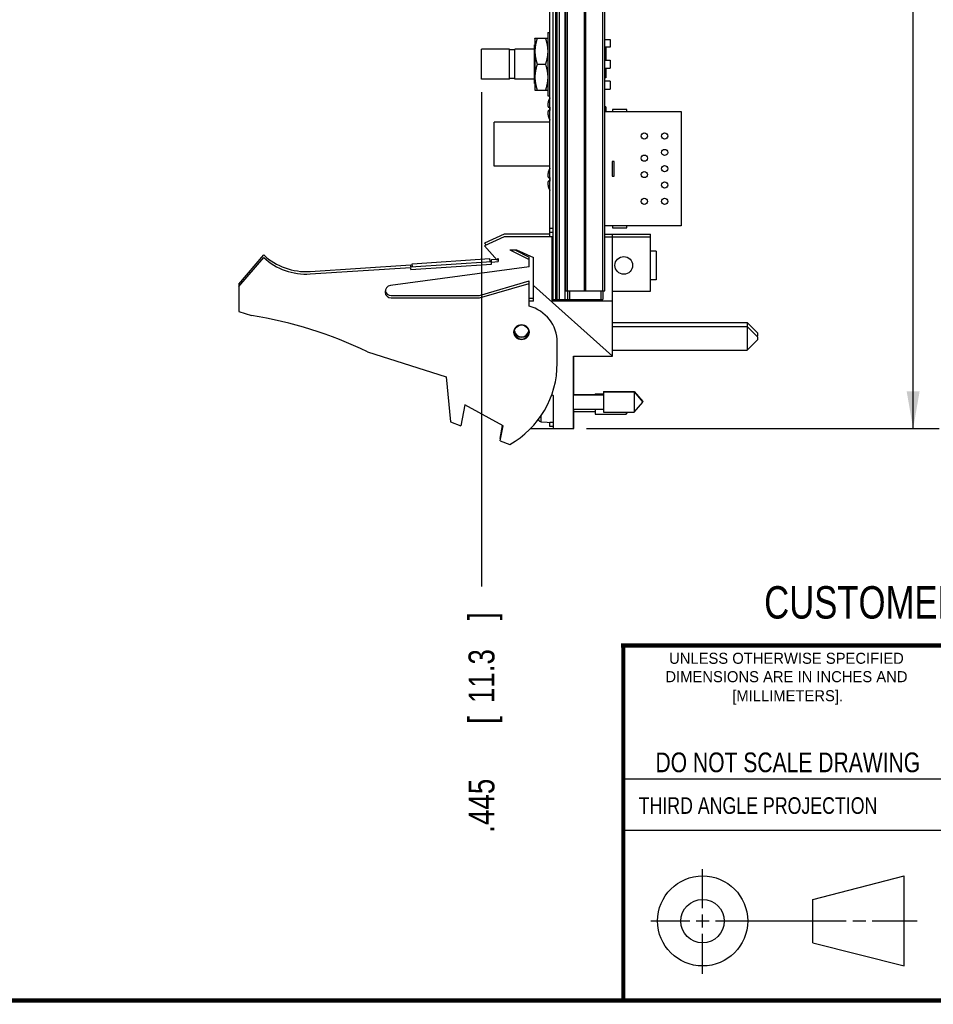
# Model space of a CAD drawing. Header units: inches. Extents: x 0.2 to 16.8, y 0.1 to 10.8.
# Tile 12 of 21: x 8.6 to 13, y 0.2 to 5. Entities that reach past the tile are written whole.
import ezdxf
from ezdxf.enums import TextEntityAlignment as Align

# ---------------------------------------------------------------- set-up
doc = ezdxf.new("R2010")
doc.units = ezdxf.units.IN
doc.header["$LTSCALE"] = 0.935
doc.header["$MEASUREMENT"] = 0
doc.layers.get('0').update_dxf_attribs({"linetype": 'CONTINUOUS'})
doc.layers.add('DIMENSIONS', color=7, linetype='CONTINUOUS')
doc.styles.get("Standard").update_dxf_attribs({"font": 'txt', "width": 0.8})
doc.dimstyles.new('DIMSTYLE_1', dxfattribs={"dimtxt": 0.125, "dimasz": 0.18, "dimexe": 0.18, "dimexo": 0.0625, "dimgap": 0.09, "dimtad": 0, "dimtih": 1, "dimtoh": 1, "dimdec": 3, "dimzin": 4, "dimdsep": 46, "dimtxsty": 'STANDARD', "dimblk": '_FILLED', "dimblk1": '_FILLED', "dimblk2": '_FILLED', "dimcen": 0.09, "dimadec": 0, "dimazin": 0, "dimtp": 0.01, "dimtm": 0.01, "dimtfac": 1, "dimtdec": 3, "dimtofl": 0, "dimtmove": 0, "dimatfit": 3, "dimldrblk": '_FILLED', "dimfxl": 1, "dimtolj": 1, "dimtzin": 4, "dimarcsym": 0})
doc.dimstyles.new('DIMSTYLE_2', dxfattribs={"dimtxt": 0.125, "dimasz": 0.18, "dimexe": 0.18, "dimexo": 0.0625, "dimgap": 0.09, "dimtad": 0, "dimtih": 1, "dimtoh": 1, "dimdec": 3, "dimzin": 4, "dimdsep": 46, "dimtxsty": 'STANDARD', "dimblk": '_FILLED', "dimblk1": '_FILLED', "dimblk2": '_FILLED', "dimcen": 0.09, "dimadec": 0, "dimazin": 0, "dimtp": 0.01, "dimtm": 0.01, "dimtfac": 1, "dimtdec": 3, "dimtofl": 0, "dimtmove": 0, "dimatfit": 3, "dimldrblk": '_FILLED', "dimfxl": 1, "dimtolj": 1, "dimtzin": 4, "dimarcsym": 0})

# ---------------------------------------------------------------- blocks, each defined once
blk = doc.blocks.new('_FILLED')
at = {"color": 0, "linetype": 'BYBLOCK'}
blk.add_solid([(0, 0), (-1, 0.174), (-1, -0.174)], dxfattribs=at)
blk = doc.blocks.new('*D27')
at = {"layer": 'DIMENSIONS', "color": 2, "linetype": 'CONTINUOUS'}
for p, q in [((11.3061, 8.0812), (13.0046, 8.0812)), ((12.8796, 8.0812), (12.8796, 5.8541)), ((12.8796, 3.0162), (12.8796, 5.6041)), ((11.3041, 3.0162), (13.0046, 3.0162))]:
    blk.add_line(p, q, dxfattribs=at)
at = {"layer": 'DIMENSIONS', "color": 2, "linetype": 'CONTINUOUS', "xscale": 0.18, "yscale": 0.18, "zscale": 0.18}
for p, rotation in [((12.8796, 8.0812), 90), ((12.8796, 3.0162), 270)]:
    blk.add_blockref('_FILLED', p, dxfattribs=dict(at, rotation=rotation))
at = {"layer": 'DIMENSIONS', "color": 2, "linetype": 'CONTINUOUS', "width": 0.8}
for s, p in [('5.065', (12.1671, 5.6666)), ('[', (12.7921, 5.6666)), ('128.65', (12.8921, 5.6666)), (']', (13.4921, 5.6666))]:
    blk.add_text(s, height=0.125, dxfattribs=at).set_placement(p)
blk = doc.blocks.new('*D32')
at = {"layer": 'DIMENSIONS', "color": 2, "linetype": 'CONTINUOUS'}
blk.add_line((10.7986, 4.6387), (10.7986, 2.255), dxfattribs=at)
at = {"layer": 'DIMENSIONS', "color": 2, "linetype": 'CONTINUOUS', "width": 0.8}
for s, p in [(']', (10.8611, 2.0925)), ('11.3', (10.8611, 1.6925)), ('[', (10.8611, 1.5925)), ('.445', (10.8611, 1.0675))]:
    blk.add_text(s, height=0.125, rotation=90, dxfattribs=at).set_placement(p)

msp = doc.modelspace()

# ---------------------------------------------------------------- linework, layer by layer
at = {"color": 7, "linetype": 'CONTINUOUS'}
for p, q in [((11.1436, 3.6312), (11.1436, 8.0817)), ((11.1556, 8.0812), (11.1556, 3.6382)), ((11.1616, 8.0812), (11.1616, 3.6382)), ((11.1736, 8.0812), (11.1736, 3.6382)), ((11.1286, 3.9412), (11.1286, 8.0712)), ((11.2027, 3.6382), (11.2027, 7.7312)), ((11.2046, 3.6812), (11.2046, 7.6812)), ((11.2135, 3.6812), (11.2135, 7.6812)), ((11.2954, 3.6812), (11.2954, 7.6812)), ((11.3017, 3.6812), (11.3017, 7.6812)), ((11.3836, 3.6812), (11.3836, 7.6812)), ((11.3926, 3.6812), (11.3926, 7.6812)), ((11.0556, 4.8972), (11.0561, 4.8982)), ((11.0556, 4.8972), (11.0556, 4.6492)), ((11.0561, 4.8982), (11.118, 4.8982)), ((11.118, 4.8982), (11.1186, 4.8972)), ((11.1186, 4.9262), (11.1286, 4.9262)), ((11.1186, 4.9262), (11.1186, 4.6202)), ((11.3926, 4.8932), (11.4186, 4.8932)), ((11.4186, 4.8932), (11.4186, 4.8552)), ((10.9336, 4.8452), (10.7986, 4.8452)), ((10.7986, 4.7012), (10.7986, 4.8452)), ((10.9336, 4.7012), (10.9336, 4.8452)), ((11.0536, 4.8452), (10.9593, 4.8452)), ((10.9593, 4.7012), (10.9593, 4.8452)), ((11.0556, 4.8667), (11.0536, 4.8667)), ((11.0536, 4.6797), (11.0536, 4.8667)), ((11.4186, 4.8552), (11.3926, 4.8552)), ((11.3983, 4.8552), (11.3983, 4.7922)), ((10.9593, 4.8422), (10.9336, 4.8422)), ((11.0673, 4.7732), (11.1068, 4.7732)), ((11.3926, 4.7922), (11.4186, 4.7922)), ((11.3926, 4.7542), (11.4186, 4.7542)), ((11.3983, 4.7542), (11.3983, 4.7072)), ((11.4186, 4.7922), (11.4186, 4.7542)), ((10.9336, 4.7012), (10.7986, 4.7012)), ((10.9593, 4.7042), (10.9336, 4.7042)), ((11.0536, 4.7012), (10.9593, 4.7012)), ((11.3983, 4.7072), (11.3926, 4.7072)), ((11.0556, 4.6797), (11.0536, 4.6797)), ((11.4186, 4.6912), (11.3926, 4.6912)), ((11.3926, 4.6532), (11.4186, 4.6532)), ((11.4186, 4.6912), (11.4186, 4.6532)), ((11.0556, 4.6492), (11.0561, 4.6482)), ((11.0561, 4.6482), (11.118, 4.6482)), ((11.118, 4.6482), (11.1186, 4.6492)), ((11.1186, 4.6202), (11.1286, 4.6202)), ((11.1209, 4.5664), (11.1276, 4.5664)), ((11.3983, 4.5672), (11.3926, 4.5672)), ((11.3983, 4.5672), (11.3983, 4.5447)), ((11.1276, 4.5494), (11.1209, 4.5494)), ((11.3926, 4.5447), (11.7606, 4.5447)), ((11.4996, 4.5547), (11.4296, 4.5547)), ((11.4296, 4.5547), (11.4296, 4.5447)), ((11.4996, 4.5447), (11.4996, 4.5547)), ((11.7606, 4.5447), (11.7606, 3.9937)), ((11.1286, 4.4939), (10.8594, 4.4939)), ((10.8594, 4.2819), (10.8594, 4.4939)), ((11.1286, 4.2819), (10.8594, 4.2819)), ((11.4386, 4.3042), (11.4286, 4.3042)), ((11.4286, 4.3042), (11.4286, 4.2342)), ((11.4386, 4.2342), (11.4386, 4.3042)), ((11.1209, 4.2264), (11.1276, 4.2264)), ((11.4286, 4.2342), (11.4386, 4.2342)), ((11.1276, 4.2094), (11.1209, 4.2094)), ((11.7606, 3.9937), (11.3926, 3.9937)), ((11.4296, 3.9937), (11.4296, 3.9837)), ((11.4996, 3.9837), (11.4996, 3.9937)), ((10.9086, 3.9533), (10.8136, 3.9103)), ((10.9086, 3.9412), (10.8136, 3.8982)), ((11.1286, 3.9533), (10.9086, 3.9533)), ((11.1386, 3.9412), (10.9086, 3.9412)), ((11.1436, 3.9812), (11.1286, 3.9812)), ((11.1436, 3.9612), (11.1286, 3.9612)), ((11.1386, 3.6312), (11.1386, 3.9412)), ((11.3926, 3.9533), (11.6136, 3.9533)), ((11.3926, 3.9412), (11.6136, 3.9412)), ((11.4296, 3.9837), (11.4996, 3.9837)), ((11.4296, 3.3662), (11.4296, 3.9533)), ((11.6136, 3.6782), (11.6136, 3.9533)), ((10.8136, 3.9103), (10.821, 3.9016)), ((10.8136, 3.8982), (10.8736, 3.8282)), ((9.6286, 3.7133), (9.7486, 3.8533)), ((10.9346, 3.8782), (10.9667, 3.8782)), ((10.9346, 3.8782), (11.0286, 3.8312)), ((10.9588, 3.8782), (11.0286, 3.8433)), ((10.9667, 3.8782), (11.0486, 3.8412)), ((11.6411, 3.8722), (11.6136, 3.8722)), ((11.6411, 3.8722), (11.6411, 3.7342)), ((9.6286, 3.7012), (9.7486, 3.8412)), ((9.9721, 3.7739), (10.4575, 3.8057)), ((10.4581, 3.7957), (10.4575, 3.8057)), ((10.4581, 3.7957), (10.8473, 3.8212)), ((10.4581, 3.7836), (10.8473, 3.8091)), ((10.4646, 3.8112), (10.8388, 3.8357)), ((10.4656, 3.7962), (10.4646, 3.8112)), ((10.8398, 3.8207), (10.8388, 3.8357)), ((10.8466, 3.8312), (10.8697, 3.8327)), ((10.8473, 3.8212), (10.8466, 3.8312)), ((10.8466, 3.8191), (10.8786, 3.8212)), ((10.8473, 3.8091), (10.8466, 3.8191)), ((10.8736, 3.8282), (10.8786, 3.8357)), ((10.8769, 3.8332), (10.8786, 3.8333)), ((10.8786, 3.8357), (10.8786, 3.8212)), ((11.0286, 3.7962), (11.0286, 3.8433)), ((11.0486, 3.6312), (11.0486, 3.8412)), ((9.9721, 3.7618), (10.4575, 3.7936)), ((11.0286, 3.7962), (10.3595, 3.7059)), ((10.4581, 3.7836), (10.4575, 3.7936)), ((9.6286, 3.7133), (9.6286, 3.5812)), ((10.7886, 3.6583), (11.0286, 3.7283)), ((10.7886, 3.6462), (11.0286, 3.7162)), ((11.0286, 3.6062), (11.0286, 3.7283)), ((11.4296, 3.3662), (11.0486, 3.7068)), ((11.6411, 3.7342), (11.6136, 3.7342)), ((10.3636, 3.6583), (10.7886, 3.6583)), ((11.2046, 3.6812), (11.3926, 3.6812)), ((11.2136, 3.6812), (11.2136, 3.6382)), ((11.2236, 3.6812), (11.2236, 3.6382)), ((11.3736, 3.6812), (11.3736, 3.6382)), ((11.3836, 3.6812), (11.3836, 3.6382)), ((11.4296, 3.6782), (11.6136, 3.6782)), ((10.3636, 3.6462), (10.7886, 3.6462)), ((11.0486, 3.6433), (11.0286, 3.6433)), ((11.0486, 3.6312), (11.0286, 3.6312)), ((11.4296, 3.6312), (11.1386, 3.6312)), ((11.1436, 3.6382), (11.3836, 3.6382)), ((11.2436, 3.6382), (11.2436, 3.6312)), ((9.6286, 3.5812), (9.6906, 3.5617)), ((11.4296, 3.5281), (12.0796, 3.5281)), ((12.0796, 3.5281), (12.1296, 3.4781)), ((12.0796, 3.5281), (12.0796, 3.3937)), ((11.4296, 3.5087), (12.0796, 3.5087)), ((12.0796, 3.5087), (12.1296, 3.4587)), ((12.1296, 3.4781), (12.1296, 3.4631)), ((11.1636, 3.3312), (11.1636, 3.4319)), ((12.0796, 3.3937), (12.1296, 3.4437)), ((12.1274, 3.4609), (12.1296, 3.4631)), ((12.1296, 3.4587), (12.1296, 3.4437)), ((10.2485, 3.3859), (10.6286, 3.2662)), ((11.4296, 3.3937), (12.0796, 3.3937)), ((11.2416, 3.3662), (11.4296, 3.3662)), ((11.2416, 3.0162), (11.2416, 3.3662)), ((11.2436, 3.1792), (11.2436, 3.3662)), ((10.6286, 3.2662), (10.6486, 3.0492)), ((11.2436, 3.1813), (11.3473, 3.1813)), ((11.3473, 3.1834), (11.3873, 3.1834)), ((11.3473, 3.1834), (11.3473, 3.1792)), ((11.3873, 3.1955), (11.5353, 3.1955)), ((11.3873, 3.1955), (11.3873, 3.095)), ((11.3873, 3.1934), (11.5353, 3.1934)), ((11.5353, 3.1955), (11.5766, 3.1463)), ((11.5353, 3.1955), (11.5353, 3.095)), ((11.5353, 3.1934), (11.5766, 3.1442)), ((11.1378, 3.181), (11.1436, 3.1762)), ((11.1436, 3.1762), (11.1436, 3.0157)), ((11.2416, 3.1792), (11.3873, 3.1792)), ((11.5353, 3.095), (11.5766, 3.1442)), ((11.5757, 3.1452), (11.5766, 3.1463)), ((10.7186, 3.13), (10.6986, 3.03)), ((10.9025, 3.03), (10.7186, 3.13)), ((11.2416, 3.1092), (11.3873, 3.1092)), ((11.2436, 3.0162), (11.2436, 3.1092)), ((11.2436, 3.0992), (11.3473, 3.0992)), ((11.3473, 3.1092), (11.3473, 3.085)), ((11.3873, 3.095), (11.5353, 3.095)), ((11.4953, 3.095), (11.4953, 3.085)), ((11.4953, 3.085), (11.5037, 3.095)), ((10.6486, 3.0492), (10.6986, 3.03)), ((11.0864, 3.0495), (11.0864, 3.0793)), ((11.0864, 3.0495), (11.1436, 3.0462)), ((11.1286, 3.0262), (11.1286, 3.047)), ((11.143, 3.0462), (11.1286, 3.0462)), ((11.3473, 3.085), (11.4953, 3.085)), ((10.8879, 2.9692), (10.9003, 3.0312)), ((10.8879, 2.9571), (10.9025, 3.03)), ((11.1436, 3.0157), (11.0344, 3.0157)), ((11.1436, 3.0262), (11.1286, 3.0262)), ((11.1436, 3.0162), (11.2436, 3.0162)), ((10.8879, 2.9692), (10.8902, 2.9684)), ((10.8879, 2.9571), (10.9346, 2.9392)), ((12.3963, 0.7462), (12.8358, 0.859)), ((12.8358, 0.4248), (12.8358, 0.859)), ((12.3963, 0.5362), (12.3963, 0.7462)), ((12.3963, 0.5362), (12.8358, 0.4248))]:
    msp.add_line(p, q, dxfattribs=at)
at = {"color": 2, "linetype": 'CONTINUOUS'}
for p, q in [((11.482, 1.3265), (13.0653, 1.3265)), ((13.0653, 1.0776), (11.482, 1.0776)), ((11.8648, 0.7044), (11.8648, 0.8912)), ((11.8648, 0.6106), (11.8648, 0.6731)), ((11.6146, 0.6419), (11.8023, 0.6419)), ((11.8335, 0.6419), (11.896, 0.6419)), ((11.9273, 0.6419), (12.5575, 0.6419)), ((12.5888, 0.6419), (12.6513, 0.6419)), ((12.6825, 0.6419), (12.8983, 0.6419)), ((11.8648, 0.3866), (11.8648, 0.5794))]:
    msp.add_line(p, q, dxfattribs=at)
at = {"color": 7, "linetype": 'CONTINUOUS', "const_width": 0.02}
for points in [[(11.4718, 1.9702), (16.75, 1.9707)], [(11.482, 0.25), (11.482, 1.9707)], [(0.25, 0.2586), (16.75, 0.2586)]]:
    msp.add_lwpolyline(points, dxfattribs=at)
at = {"color": 7, "linetype": 'CONTINUOUS'}
for centre, radius in [((11.5836, 4.4267), 0.015), ((11.6816, 4.4267), 0.015), ((11.5836, 4.3202), 0.015), ((11.6816, 4.3477), 0.015), ((11.6816, 4.2692), 0.015), ((11.5836, 4.2412), 0.015), ((11.6816, 4.1907), 0.015), ((11.5836, 4.1117), 0.015), ((11.6816, 4.1117), 0.015), ((11.4846, 3.8032), 0.0425), ((10.9916, 3.4812), 0.0365), ((10.9916, 3.4812), 0.035), ((11.8648, 0.6419), 0.2171), ((11.8642, 0.6412), 0.105)]:
    msp.add_circle(centre, radius, dxfattribs=at)
for centre, radius, start, end in [((11.2293, 4.5579), 0.114, 153.2508, 162.1171), ((11.2293, 4.5579), 0.1143, 151.8788, 152.9377), ((11.2293, 4.5579), 0.114, 197.8829, 206.7492), ((11.2293, 4.5579), 0.1143, 207.0623, 208.1212), ((11.2293, 4.2179), 0.114, 153.2508, 162.1171), ((11.2293, 4.2179), 0.1143, 151.8788, 152.9377), ((11.2293, 4.2179), 0.114, 197.8829, 206.7492), ((11.2293, 4.2179), 0.1143, 207.0623, 208.1212), ((9.9525, 4.0733), 0.3, 227.1666, 273.7467), ((9.9525, 4.0612), 0.3, 227.1666, 273.7467), ((10.3636, 3.6762), 0.03, 97.6845, 270), ((10.3636, 3.6883), 0.03, 191.6217, 270), ((9.3672, 1.5617), 2.026, 64.2145, 80.8167), ((10.9836, 3.4319), 0.18, 0, 75.5225), ((10.9916, 3.4933), 0.0365, 196.6523, 343.3477), ((10.9916, 3.4933), 0.035, 189.9552, 350.0448), ((10.7136, 3.3312), 0.45, 299.4136, 360), ((11.0873, 3.0652), 0.0157, 199.8842, 266.6961)]:
    msp.add_arc(centre, radius, start, end, dxfattribs=at)
for points, knots in [([(11.0673, 4.8982), (11.0669, 4.8969), (11.0661, 4.8944), (11.0649, 4.8907), (11.0638, 4.887), (11.0628, 4.8834), (11.0619, 4.8797), (11.061, 4.8762), (11.0602, 4.8726), (11.0595, 4.8691), (11.0588, 4.8655), (11.0582, 4.862), (11.0577, 4.8585), (11.0573, 4.855), (11.0569, 4.8515), (11.0566, 4.848), (11.0564, 4.8445), (11.0562, 4.841), (11.0561, 4.8375), (11.0561, 4.8339), (11.0562, 4.8304), (11.0564, 4.8269), (11.0566, 4.8234), (11.0569, 4.8199), (11.0573, 4.8164), (11.0577, 4.8129), (11.0582, 4.8094), (11.0588, 4.8059), (11.0595, 4.8023), (11.0602, 4.7988), (11.061, 4.7952), (11.0619, 4.7916), (11.0628, 4.788), (11.0638, 4.7844), (11.0649, 4.7807), (11.0661, 4.777), (11.0669, 4.7745), (11.0673, 4.7732)], [0, 0, 0, 0, 0.031294, 0.061962, 0.092081, 0.121726, 0.150961, 0.179846, 0.208435, 0.236776, 0.264913, 0.292882, 0.320718, 0.348448, 0.376098, 0.403687, 0.431234, 0.458751, 0.486252, 0.513748, 0.541249, 0.568766, 0.596313, 0.623902, 0.651552, 0.679282, 0.707118, 0.735087, 0.763224, 0.791565, 0.820154, 0.849039, 0.878274, 0.907919, 0.938038, 0.968706, 1, 1, 1, 1]), ([(11.1068, 4.8982), (11.1072, 4.8969), (11.108, 4.8944), (11.1092, 4.8907), (11.1103, 4.887), (11.1113, 4.8834), (11.1122, 4.8797), (11.1131, 4.8762), (11.1139, 4.8726), (11.1146, 4.8691), (11.1153, 4.8655), (11.1159, 4.862), (11.1164, 4.8585), (11.1168, 4.855), (11.1172, 4.8515), (11.1175, 4.848), (11.1177, 4.8445), (11.1179, 4.841), (11.118, 4.8375), (11.118, 4.8339), (11.1179, 4.8304), (11.1177, 4.8269), (11.1175, 4.8234), (11.1172, 4.8199), (11.1168, 4.8164), (11.1164, 4.8129), (11.1159, 4.8094), (11.1153, 4.8059), (11.1146, 4.8023), (11.1139, 4.7988), (11.1131, 4.7952), (11.1122, 4.7916), (11.1113, 4.788), (11.1103, 4.7844), (11.1092, 4.7807), (11.108, 4.777), (11.1072, 4.7745), (11.1068, 4.7732)], [0, 0, 0, 0, 0.031294, 0.061962, 0.092081, 0.121726, 0.150961, 0.179846, 0.208435, 0.236776, 0.264913, 0.292882, 0.320718, 0.348448, 0.376098, 0.403687, 0.431234, 0.458751, 0.486252, 0.513748, 0.541249, 0.568766, 0.596313, 0.623902, 0.651552, 0.679282, 0.707118, 0.735087, 0.763224, 0.791565, 0.820154, 0.849039, 0.878274, 0.907919, 0.938038, 0.968706, 1, 1, 1, 1]), ([(11.0673, 4.7732), (11.0669, 4.7719), (11.0661, 4.7694), (11.0649, 4.7657), (11.0638, 4.762), (11.0628, 4.7584), (11.0619, 4.7547), (11.061, 4.7512), (11.0602, 4.7476), (11.0595, 4.7441), (11.0588, 4.7405), (11.0582, 4.737), (11.0577, 4.7335), (11.0573, 4.73), (11.0569, 4.7265), (11.0566, 4.723), (11.0564, 4.7195), (11.0562, 4.716), (11.0561, 4.7125), (11.0561, 4.7089), (11.0562, 4.7054), (11.0564, 4.7019), (11.0566, 4.6984), (11.0569, 4.6949), (11.0573, 4.6914), (11.0577, 4.6879), (11.0582, 4.6844), (11.0588, 4.6809), (11.0595, 4.6773), (11.0602, 4.6738), (11.061, 4.6702), (11.0619, 4.6666), (11.0628, 4.663), (11.0638, 4.6594), (11.0649, 4.6557), (11.0661, 4.652), (11.0669, 4.6495), (11.0673, 4.6482)], [0, 0, 0, 0, 0.031294, 0.061962, 0.092081, 0.121726, 0.150961, 0.179846, 0.208435, 0.236776, 0.264913, 0.292882, 0.320718, 0.348448, 0.376098, 0.403687, 0.431234, 0.458751, 0.486252, 0.513748, 0.541249, 0.568766, 0.596313, 0.623902, 0.651552, 0.679282, 0.707118, 0.735087, 0.763224, 0.791565, 0.820154, 0.849039, 0.878274, 0.907919, 0.938038, 0.968706, 1, 1, 1, 1]), ([(11.1068, 4.7732), (11.1072, 4.7719), (11.108, 4.7694), (11.1092, 4.7657), (11.1103, 4.762), (11.1113, 4.7584), (11.1122, 4.7547), (11.1131, 4.7512), (11.1139, 4.7476), (11.1146, 4.7441), (11.1153, 4.7405), (11.1159, 4.737), (11.1164, 4.7335), (11.1168, 4.73), (11.1172, 4.7265), (11.1175, 4.723), (11.1177, 4.7195), (11.1179, 4.716), (11.118, 4.7125), (11.118, 4.7089), (11.1179, 4.7054), (11.1177, 4.7019), (11.1175, 4.6984), (11.1172, 4.6949), (11.1168, 4.6914), (11.1164, 4.6879), (11.1159, 4.6844), (11.1153, 4.6809), (11.1146, 4.6773), (11.1139, 4.6738), (11.1131, 4.6702), (11.1122, 4.6666), (11.1113, 4.663), (11.1103, 4.6594), (11.1092, 4.6557), (11.108, 4.652), (11.1072, 4.6495), (11.1068, 4.6482)], [0, 0, 0, 0, 0.031294, 0.061962, 0.092081, 0.121726, 0.150961, 0.179846, 0.208435, 0.236776, 0.264913, 0.292882, 0.320718, 0.348448, 0.376098, 0.403687, 0.431234, 0.458751, 0.486252, 0.513748, 0.541249, 0.568766, 0.596313, 0.623902, 0.651552, 0.679282, 0.707118, 0.735087, 0.763224, 0.791565, 0.820154, 0.849039, 0.878274, 0.907919, 0.938038, 0.968706, 1, 1, 1, 1]), ([(11.1276, 4.6099), (11.1276, 4.6099), (11.1276, 4.6098), (11.1276, 4.6098), (11.1277, 4.6098), (11.1278, 4.6097), (11.1278, 4.6097)], [0, 0, 0, 0, 0.062548, 0.250146, 0.562674, 1, 1, 1, 1]), ([(11.1278, 4.6097), (11.1278, 4.6096), (11.1277, 4.6095), (11.1277, 4.6093), (11.1276, 4.6092), (11.1276, 4.6092)], [0, 0, 0, 0, 0.333327, 0.66666, 1, 1, 1, 1]), ([(11.1209, 4.5929), (11.1207, 4.5924), (11.1205, 4.5915), (11.1202, 4.5901), (11.1199, 4.5889), (11.1196, 4.5876), (11.1193, 4.5864), (11.1191, 4.5852), (11.1189, 4.584), (11.1187, 4.5829), (11.1186, 4.5818), (11.1184, 4.5806), (11.1183, 4.5795), (11.1182, 4.5784), (11.1181, 4.5772), (11.118, 4.5764), (11.118, 4.5761)], [0, 0, 0, 0, 0.084834, 0.165583, 0.242939, 0.317499, 0.389787, 0.460264, 0.529343, 0.597392, 0.664743, 0.731689, 0.798489, 0.865364, 0.932492, 1, 1, 1, 1]), ([(11.118, 4.5761), (11.118, 4.5758), (11.1181, 4.5754), (11.1182, 4.5747), (11.1183, 4.5741), (11.1184, 4.5734), (11.1186, 4.5728), (11.1187, 4.5721), (11.1189, 4.5714), (11.1191, 4.5708), (11.1193, 4.5701), (11.1196, 4.5694), (11.1199, 4.5687), (11.1202, 4.5679), (11.1205, 4.5672), (11.1207, 4.5666), (11.1209, 4.5664)], [0, 0, 0, 0, 0.065893, 0.131554, 0.19713, 0.262817, 0.328851, 0.395514, 0.463123, 0.532038, 0.602664, 0.675459, 0.750943, 0.829713, 0.912461, 1, 1, 1, 1]), ([(11.1276, 4.5664), (11.1276, 4.5664), (11.1277, 4.5664), (11.1277, 4.5663), (11.1278, 4.5663), (11.1278, 4.5663)], [0, 0, 0, 0, 0.332194, 0.665527, 1, 1, 1, 1]), ([(11.1278, 4.5663), (11.1278, 4.5655), (11.1277, 4.5639), (11.1276, 4.5615), (11.1276, 4.5591), (11.1276, 4.5566), (11.1276, 4.5542), (11.1277, 4.5518), (11.1278, 4.5502), (11.1278, 4.5494)], [0, 0, 0, 0, 0.142786, 0.285637, 0.428539, 0.571461, 0.714363, 0.857214, 1, 1, 1, 1]), ([(11.1209, 4.5494), (11.1207, 4.5491), (11.1205, 4.5486), (11.1202, 4.5478), (11.1199, 4.547), (11.1196, 4.5463), (11.1193, 4.5456), (11.1191, 4.5449), (11.1189, 4.5443), (11.1187, 4.5436), (11.1186, 4.543), (11.1184, 4.5423), (11.1183, 4.5416), (11.1182, 4.541), (11.1181, 4.5403), (11.118, 4.5399), (11.118, 4.5397)], [0, 0, 0, 0, 0.087612, 0.170414, 0.249224, 0.324735, 0.397545, 0.468177, 0.537089, 0.604687, 0.671331, 0.737341, 0.802996, 0.868536, 0.934155, 1, 1, 1, 1]), ([(11.118, 4.5397), (11.118, 4.5393), (11.1181, 4.5385), (11.1182, 4.5374), (11.1183, 4.5362), (11.1184, 4.5351), (11.1186, 4.534), (11.1187, 4.5328), (11.1189, 4.5317), (11.1191, 4.5305), (11.1193, 4.5293), (11.1196, 4.5281), (11.1199, 4.5269), (11.1202, 4.5256), (11.1205, 4.5242), (11.1207, 4.5233), (11.1209, 4.5229)], [0, 0, 0, 0, 0.067557, 0.134727, 0.20164, 0.268471, 0.335442, 0.40281, 0.47087, 0.539951, 0.610421, 0.682693, 0.757225, 0.834541, 0.915237, 1, 1, 1, 1]), ([(11.1278, 4.5494), (11.1278, 4.5494), (11.1277, 4.5494), (11.1277, 4.5494), (11.1276, 4.5494), (11.1276, 4.5494)], [0, 0, 0, 0, 0.334473, 0.667806, 1, 1, 1, 1]), ([(11.1276, 4.5066), (11.1276, 4.5065), (11.1277, 4.5064), (11.1277, 4.5062), (11.1278, 4.5061), (11.1278, 4.506)], [0, 0, 0, 0, 0.33334, 0.666673, 1, 1, 1, 1]), ([(11.1278, 4.506), (11.1278, 4.506), (11.1277, 4.506), (11.1276, 4.5059), (11.1276, 4.5059), (11.1276, 4.5059), (11.1276, 4.5059)], [0, 0, 0, 0, 0.437326, 0.749854, 0.937452, 1, 1, 1, 1]), ([(11.1209, 4.2529), (11.1207, 4.2524), (11.1205, 4.2515), (11.1202, 4.2501), (11.1199, 4.2489), (11.1196, 4.2476), (11.1193, 4.2464), (11.1191, 4.2452), (11.1189, 4.244), (11.1187, 4.2429), (11.1186, 4.2418), (11.1184, 4.2406), (11.1183, 4.2395), (11.1182, 4.2384), (11.1181, 4.2372), (11.118, 4.2364), (11.118, 4.2361)], [0, 0, 0, 0, 0.084834, 0.165583, 0.242939, 0.317499, 0.389787, 0.460264, 0.529343, 0.597392, 0.664743, 0.731689, 0.798489, 0.865364, 0.932492, 1, 1, 1, 1]), ([(11.118, 4.2361), (11.118, 4.2358), (11.1181, 4.2354), (11.1182, 4.2347), (11.1183, 4.2341), (11.1184, 4.2334), (11.1186, 4.2328), (11.1187, 4.2321), (11.1189, 4.2314), (11.1191, 4.2308), (11.1193, 4.2301), (11.1196, 4.2294), (11.1199, 4.2287), (11.1202, 4.2279), (11.1205, 4.2272), (11.1207, 4.2266), (11.1209, 4.2264)], [0, 0, 0, 0, 0.065893, 0.131554, 0.19713, 0.262817, 0.328851, 0.395514, 0.463123, 0.532038, 0.602664, 0.675459, 0.750943, 0.829713, 0.912461, 1, 1, 1, 1]), ([(11.1276, 4.2699), (11.1276, 4.2699), (11.1276, 4.2698), (11.1276, 4.2698), (11.1277, 4.2698), (11.1278, 4.2697), (11.1278, 4.2697)], [0, 0, 0, 0, 0.062548, 0.250146, 0.562674, 1, 1, 1, 1]), ([(11.1278, 4.2697), (11.1278, 4.2696), (11.1277, 4.2695), (11.1277, 4.2693), (11.1276, 4.2692), (11.1276, 4.2692)], [0, 0, 0, 0, 0.333327, 0.66666, 1, 1, 1, 1]), ([(11.1276, 4.2264), (11.1276, 4.2264), (11.1277, 4.2264), (11.1277, 4.2263), (11.1278, 4.2263), (11.1278, 4.2263)], [0, 0, 0, 0, 0.332194, 0.665527, 1, 1, 1, 1]), ([(11.1278, 4.2263), (11.1278, 4.2255), (11.1277, 4.2239), (11.1276, 4.2215), (11.1276, 4.2191), (11.1276, 4.2166), (11.1276, 4.2142), (11.1277, 4.2118), (11.1278, 4.2102), (11.1278, 4.2094)], [0, 0, 0, 0, 0.142786, 0.285637, 0.428539, 0.571461, 0.714363, 0.857214, 1, 1, 1, 1]), ([(11.1209, 4.2094), (11.1207, 4.2091), (11.1205, 4.2086), (11.1202, 4.2078), (11.1199, 4.207), (11.1196, 4.2063), (11.1193, 4.2056), (11.1191, 4.2049), (11.1189, 4.2043), (11.1187, 4.2036), (11.1186, 4.203), (11.1184, 4.2023), (11.1183, 4.2016), (11.1182, 4.201), (11.1181, 4.2003), (11.118, 4.1999), (11.118, 4.1997)], [0, 0, 0, 0, 0.087612, 0.170414, 0.249224, 0.324735, 0.397545, 0.468177, 0.537089, 0.604687, 0.671331, 0.737341, 0.802996, 0.868536, 0.934155, 1, 1, 1, 1]), ([(11.118, 4.1997), (11.118, 4.1993), (11.1181, 4.1985), (11.1182, 4.1974), (11.1183, 4.1962), (11.1184, 4.1951), (11.1186, 4.194), (11.1187, 4.1928), (11.1189, 4.1917), (11.1191, 4.1905), (11.1193, 4.1893), (11.1196, 4.1881), (11.1199, 4.1869), (11.1202, 4.1856), (11.1205, 4.1842), (11.1207, 4.1833), (11.1209, 4.1829)], [0, 0, 0, 0, 0.067557, 0.134727, 0.20164, 0.268471, 0.335442, 0.40281, 0.47087, 0.539951, 0.610421, 0.682693, 0.757225, 0.834541, 0.915237, 1, 1, 1, 1]), ([(11.1278, 4.2094), (11.1278, 4.2094), (11.1277, 4.2094), (11.1277, 4.2094), (11.1276, 4.2094), (11.1276, 4.2094)], [0, 0, 0, 0, 0.334473, 0.667806, 1, 1, 1, 1]), ([(11.1276, 4.1666), (11.1276, 4.1665), (11.1277, 4.1664), (11.1277, 4.1662), (11.1278, 4.1661), (11.1278, 4.166)], [0, 0, 0, 0, 0.33334, 0.666673, 1, 1, 1, 1]), ([(11.1278, 4.166), (11.1278, 4.166), (11.1277, 4.166), (11.1276, 4.1659), (11.1276, 4.1659), (11.1276, 4.1659), (11.1276, 4.1659)], [0, 0, 0, 0, 0.437326, 0.749854, 0.937452, 1, 1, 1, 1])]:
    msp.add_open_spline(points, degree=3, knots=knots, dxfattribs=at)

# ---------------------------------------------------------------- texts
at = {"color": 7, "linetype": 'CONTINUOUS', "width": 0.8}
for s, height, p in [('CUSTOMER DRAWING', 0.15625, (13.0668, 2.1001)), ('DO NOT SCALE DRAWING', 0.095, (12.2754, 1.3592))]:
    msp.add_text(s, height=height, dxfattribs=at).set_placement(p, align=Align.CENTER)
at = {"color": 2, "linetype": 'CONTINUOUS'}
for s, p in [('UNLESS OTHERWISE SPECIFIED', (12.2688, 1.8819)), ('DIMENSIONS ARE IN INCHES AND', (12.2688, 1.7933)), ('[MILLIMETERS].', (12.2746, 1.7015))]:
    msp.add_text(s, height=0.053254, dxfattribs=at).set_placement(p, align=Align.CENTER)
at = {"color": 2, "linetype": 'CONTINUOUS', "width": 0.8}
msp.add_text('THIRD ANGLE PROJECTION', height=0.08, dxfattribs=at).set_placement((11.5564, 1.1584))

# ---------------------------------------------------------------- dimensions: what is measured, and where the dimension line sits
at = {"layer": 'DIMENSIONS', "color": 2, "linetype": 'CONTINUOUS'}
dim = msp.add_linear_dim(base=(12.8796, 8.0812), p1=(11.3041, 3.0162), p2=(11.3061, 8.0812), angle=90, dimstyle='DIMSTYLE_2', dxfattribs=at)
dim.commit()
dim.dimension.update_dxf_attribs({"geometry": '*D27', "text_midpoint": (12.8796, 5.7291), "dimtype": 160})
dim = msp.add_ordinate_dim(feature_location=(10.7986, 4.6387), offset=(0, -2.3837), dtype=1, origin=(11.2436, 7.7467), dimstyle='DIMSTYLE_1', dxfattribs=at)
dim.commit()
dim.dimension.update_dxf_attribs({"geometry": '*D32', "text_midpoint": (10.7986, 1.63)})

doc.saveas('drawing.dxf')
